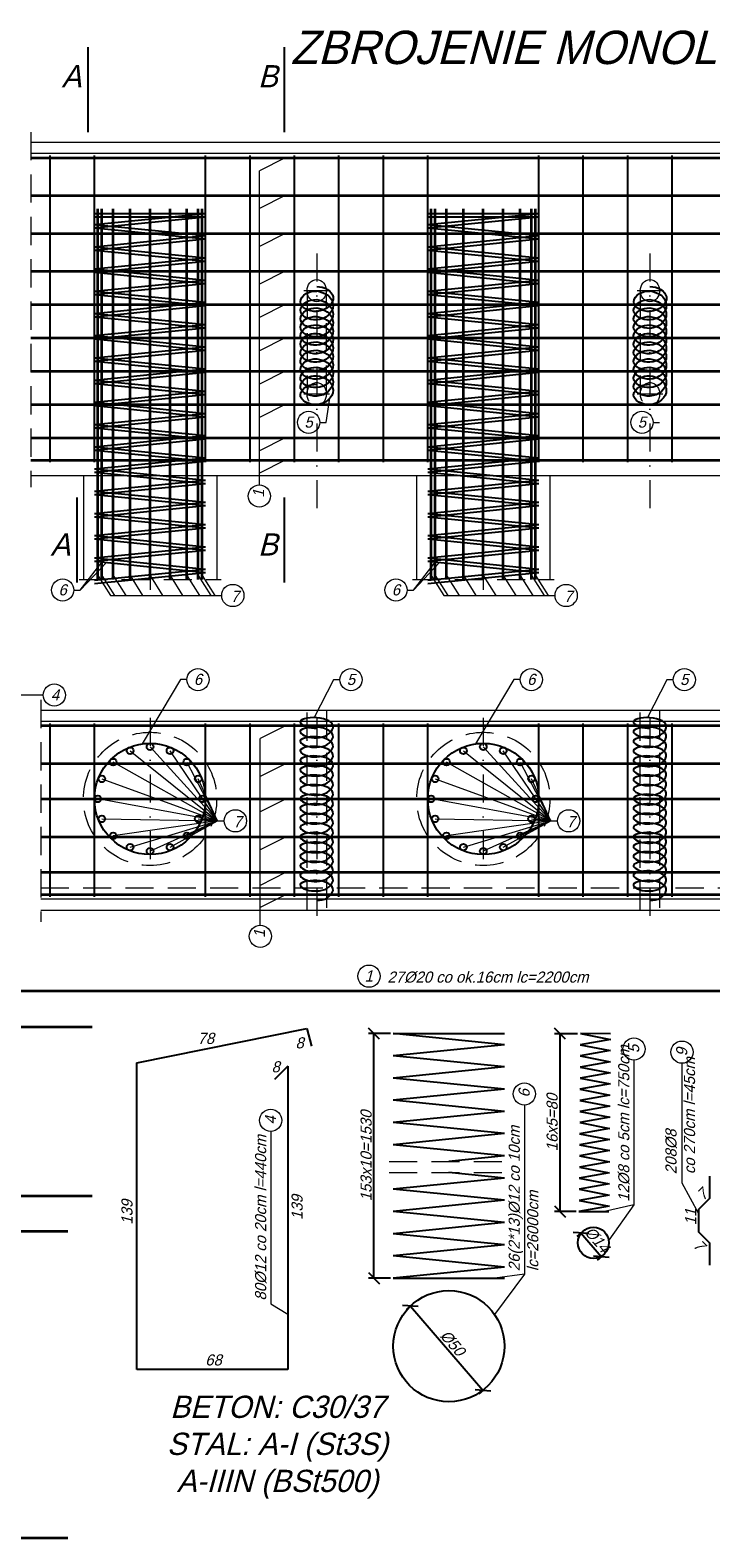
# Model space of a CAD drawing. Header units: millimetres. Extents: x -8866 to 77461, y -114325 to -28406.
# Tile 18 of 37: x 7027 to 7333, y -29175 to -28497. Entities that reach past the tile are written whole.
import ezdxf

# ---------------------------------------------------------------- set-up
doc = ezdxf.new("R2010")
doc.units = ezdxf.units.MM
doc.linetypes.add('DASHDOT', pattern=[25.4, 12.7, -6.35, 0, -6.35])
doc.linetypes.add('DASHED', pattern=[19.05, 12.7, -6.35])
for name, color, linetype, lineweight in [('2', 5, 'Continuous', 35), ('3', 6, 'DASHED', 13), ('5', 3, 'Continuous', 13), ('6', 2, 'Continuous', 25), ('7', 4, 'DASHDOT', 13)]:
    doc.layers.add(name, color=color, linetype=linetype, lineweight=lineweight)
doc.styles.get("Standard").update_dxf_attribs({"font": 'IC-isocp.shx', "oblique": 15})
doc.dimstyles.new('ISO-25', dxfattribs={"dimscale": 2, "dimtxt": 2.5, "dimasz": 2.5, "dimexe": 1.25, "dimexo": 0.625, "dimtad": 1, "dimtxsty": 'Standard', "dimblk": 'OBLIQUE', "dimcen": 2.5, "dimadec": 0, "dimazin": 0, "dimtfac": 1, "dimtmove": 0, "dimatfit": 3, "dimldrblk": 'OBLIQUE', "dimfxl": 1, "dimarcsym": 0})

# ---------------------------------------------------------------- blocks, each defined once
blk = doc.blocks.new('_Oblique')
at = {"color": 0, "linetype": 'ByBlock', "lineweight": -2}
blk.add_line((-0.5, -0.5), (0.5, 0.5), dxfattribs=at)
blk = doc.blocks.new('*D3201')
at = {"layer": '5', "color": 0, "lineweight": -2}
for p, q in [((7189.3, -28948.55), (7179.34, -28948.55)), ((7181.84, -29058.55), (7181.84, -28948.55)), ((7189.3, -29058.55), (7179.34, -29058.55))]:
    blk.add_line(p, q, dxfattribs=at)
at = {"layer": 'Defpoints', "color": 0}
for p in [(7181.84, -28948.55), (7190.55, -28948.55), (7190.55, -29058.55)]:
    blk.add_point(p, dxfattribs=at)
at = {"layer": '5', "color": 0, "lineweight": -2, "xscale": 5, "yscale": 5, "zscale": 5}
for p, rotation in [((7181.84, -28948.55), 90), ((7181.84, -29058.55), 270)]:
    blk.add_blockref('_Oblique', p, dxfattribs=dict(at, rotation=rotation))
at = {"layer": '5', "color": 0, "insert": (7178.34, -29003.55), "char_height": 5, "attachment_point": 5, "rotation": 90}
blk.add_mtext('153x10=1530', dxfattribs=at)
blk = doc.blocks.new('*D3202')
at = {"layer": '5', "color": 0, "lineweight": -2}
for p, q in [((7198.28, -29071.05), (7196.32, -29072.75)), ((7198.21, -29071.11), (7230.86, -29108.98)), ((7230.93, -29108.92), (7228.97, -29110.61))]:
    blk.add_line(p, q, dxfattribs=at)
at = {"layer": 'Defpoints', "color": 0}
for p in [(7199.23, -29070.24), (7230.86, -29108.98), (7231.88, -29108.1)]:
    blk.add_point(p, dxfattribs=at)
at = {"layer": '5', "color": 0, "lineweight": -2, "xscale": 5, "yscale": 5, "zscale": 5}
for p, rotation in [((7198.21, -29071.11), 130.7701220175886), ((7230.86, -29108.98), 310.7701220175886)]:
    blk.add_blockref('_Oblique', p, dxfattribs=dict(at, rotation=rotation))
at = {"layer": '5', "color": 0, "insert": (7217.19, -29087.76), "char_height": 5, "attachment_point": 5, "rotation": 310.77012}
blk.add_mtext('%%C50', dxfattribs=at)
blk = doc.blocks.new('*D3203')
at = {"layer": '5', "color": 0, "lineweight": -2}
for p, q in [((7275.07, -29038.17), (7273.11, -29039.86)), ((7275, -29038.23), (7284.14, -29048.83)), ((7284.21, -29048.77), (7282.25, -29050.46))]:
    blk.add_line(p, q, dxfattribs=at)
at = {"layer": 'Defpoints', "color": 0}
for p in [(7276.02, -29037.35), (7284.14, -29048.83), (7285.16, -29047.95)]:
    blk.add_point(p, dxfattribs=at)
at = {"layer": '5', "color": 0, "lineweight": -2, "xscale": 5, "yscale": 5, "zscale": 5}
for p, rotation in [((7275, -29038.23), 130.7701220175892), ((7284.14, -29048.83), 310.7701220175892)]:
    blk.add_blockref('_Oblique', p, dxfattribs=dict(at, rotation=rotation))
at = {"layer": '5', "color": 0, "insert": (7282.22, -29041.24), "char_height": 5, "attachment_point": 5, "rotation": 310.77012}
blk.add_mtext('%%C14', dxfattribs=at)
blk = doc.blocks.new('*D3204')
at = {"layer": '5', "color": 0, "lineweight": -2}
for p, q in [((7273.5, -28948.58), (7263.05, -28948.58)), ((7265.55, -28948.58), (7265.55, -29028.57)), ((7272.86, -29028.57), (7263.05, -29028.57))]:
    blk.add_line(p, q, dxfattribs=at)
at = {"layer": 'Defpoints', "color": 0}
for p in [(7274.75, -28948.58), (7265.55, -29028.57), (7274.11, -29028.57)]:
    blk.add_point(p, dxfattribs=at)
at = {"layer": '5', "color": 0, "lineweight": -2, "xscale": 5, "yscale": 5, "zscale": 5}
for p, rotation in [((7265.55, -28948.58), 90), ((7265.55, -29028.57), 270)]:
    blk.add_blockref('_Oblique', p, dxfattribs=dict(at, rotation=rotation))
at = {"layer": '5', "color": 0, "insert": (7262.05, -28988.58), "char_height": 5, "attachment_point": 5, "rotation": 90}
blk.add_mtext('16x5=80', dxfattribs=at)

msp = doc.modelspace()

# ---------------------------------------------------------------- linework, layer by layer
for p, q in [((7053.221, -28543.035), (7053.221, -28504.842)), ((7141.642, -28543.035), (7141.642, -28504.842)), ((7048.221, -28745.637), (7048.221, -28707.444)), ((7141.642, -28745.637), (7141.642, -28707.444))]:
    msp.add_line(p, q)
for centre in [(7081.054, -28819.485), (7231.054, -28819.485), (7064.437, -28826.368), (7072.061, -28821.274), (7090.047, -28821.274), (7097.671, -28826.368), (7214.437, -28826.368), (7222.061, -28821.274), (7240.047, -28821.274), (7247.671, -28826.368), (7059.343, -28833.992), (7102.765, -28833.992), (7209.343, -28833.992), (7252.765, -28833.992), (7057.554, -28842.985), (7104.554, -28842.985), (7207.554, -28842.985), (7254.554, -28842.985), (7059.343, -28851.978), (7102.765, -28851.978), (7209.343, -28851.978), (7252.765, -28851.978), (7064.437, -28859.602), (7097.671, -28859.602), (7214.437, -28859.602), (7247.671, -28859.602), (7072.061, -28864.696), (7081.054, -28866.485), (7090.047, -28864.696), (7222.061, -28864.696), (7231.054, -28866.485), (7240.047, -28864.696)]:
    msp.add_circle(centre, 1.5)
at = {"layer": '2'}
for p, q in [((7027.348, -28554.542), (7584.792, -28554.542)), ((7027.348, -28571.542), (7584.792, -28571.542)), ((7057.554, -28744.204), (7057.554, -28577.542)), ((7059.343, -28744.204), (7059.343, -28577.542)), ((7064.437, -28744.204), (7064.437, -28577.542)), ((7072.061, -28744.204), (7072.061, -28577.542)), ((7081.054, -28744.204), (7081.054, -28577.542)), ((7090.047, -28744.204), (7090.047, -28577.542)), ((7097.671, -28744.204), (7097.671, -28577.542)), ((7102.765, -28744.204), (7102.765, -28577.542)), ((7104.554, -28744.204), (7104.554, -28577.542)), ((7207.554, -28744.204), (7207.554, -28577.542)), ((7209.343, -28744.204), (7209.343, -28577.542)), ((7214.437, -28744.204), (7214.437, -28577.542)), ((7222.061, -28744.204), (7222.061, -28577.542)), ((7231.054, -28744.204), (7231.054, -28577.542)), ((7240.047, -28744.204), (7240.047, -28577.542)), ((7247.671, -28744.204), (7247.671, -28577.542)), ((7252.765, -28744.204), (7252.765, -28577.542)), ((7254.554, -28744.204), (7254.554, -28577.542)), ((7027.348, -28588.542), (7584.792, -28588.542)), ((7027.348, -28605.542), (7584.792, -28605.542)), ((7027.348, -28620.542), (7584.792, -28620.542)), ((7027.348, -28635.542), (7584.792, -28635.542)), ((7027.348, -28650.542), (7584.792, -28650.542)), ((7027.348, -28665.542), (7584.792, -28665.542)), ((7027.348, -28680.542), (7584.792, -28680.542)), ((7027.348, -28690.542), (7584.792, -28690.542)), ((7031.848, -28809.985), (7584.792, -28809.985)), ((7031.848, -28826.985), (7584.792, -28826.985)), ((7031.848, -28842.985), (7584.792, -28842.985)), ((7031.848, -28859.985), (7584.792, -28859.985)), ((7031.848, -28875.985), (7584.792, -28875.985)), ((7031.848, -28885.985), (7584.792, -28885.985)), ((6838.054, -28929.303), (7584.792, -28929.303)), ((6838.054, -28945.519), (7055.054, -28945.519)), ((6838.054, -29021.519), (7055.054, -29021.519)), ((6838.054, -29037.393), (7044.054, -29037.393)), ((6838.054, -29175.393), (7044.054, -29175.393))]:
    msp.add_line(p, q, dxfattribs=at)
at = {"layer": '3'}
for p, q in [((7027.348, -28542.986), (7027.348, -28702.784)), ((7151.702, -28614.354), (7151.704, -28660.824)), ((7160.405, -28660.681), (7160.403, -28614.354)), ((7301.702, -28614.354), (7301.704, -28660.824)), ((7049.111, -28744.204), (7112.998, -28744.204)), ((7199.111, -28744.204), (7262.998, -28744.204)), ((7031.848, -28798.429), (7031.848, -28898.226)), ((7151.702, -28892.985), (7151.704, -28802.985)), ((7160.405, -28803.129), (7160.403, -28892.985)), ((7301.702, -28892.985), (7301.704, -28802.985)), ((7310.405, -28803.129), (7310.403, -28892.985)), ((7031.848, -28882.985), (7584.792, -28882.985)), ((7188.609, -29006.054), (7242.496, -29006.054)), ((7188.609, -29011.054), (7242.496, -29011.054))]:
    msp.add_line(p, q, dxfattribs=at)
for centre in [(7081.054, -28842.985), (7231.054, -28842.985)]:
    msp.add_circle(centre, 30, dxfattribs=at)
for centre in [(7156.054, -28660.824), (7306.054, -28660.824)]:
    msp.add_ellipse(centre, major_axis=(0, 5.192), ratio=0.8379648, dxfattribs=at)
at = {"layer": '5'}
for p, q in [((7027.348, -28547.542), (7584.792, -28547.542)), ((7027.348, -28552.542), (7584.792, -28552.542)), ((7141.862, -28554.542), (7130.248, -28560.413)), ((7130.248, -28701.728), (7130.248, -28560.413)), ((7141.862, -28571.542), (7130.248, -28577.413)), ((7141.862, -28588.542), (7130.248, -28594.413)), ((7141.862, -28605.542), (7130.248, -28611.413)), ((7141.862, -28620.542), (7130.248, -28626.413)), ((7141.862, -28635.542), (7130.248, -28641.413)), ((7141.862, -28650.542), (7130.248, -28656.413)), ((7160.331, -28673.569), (7162.008, -28662.7)), ((7141.862, -28665.542), (7130.248, -28671.413)), ((7157.425, -28673.569), (7160.331, -28673.569)), ((7307.425, -28673.569), (7310.331, -28673.569)), ((7141.862, -28680.542), (7130.248, -28686.413)), ((7141.862, -28690.542), (7130.248, -28696.413)), ((7027.348, -28697.542), (7584.792, -28697.542)), ((7051.054, -28697.542), (7051.054, -28744.204)), ((7111.054, -28697.542), (7111.054, -28744.204)), ((7201.054, -28697.542), (7201.054, -28744.204)), ((7261.054, -28697.542), (7261.054, -28744.204)), ((7049.634, -28749.021), (7060.508, -28734.988)), ((7049.634, -28749.021), (7061.389, -28736.576)), ((7199.634, -28749.021), (7210.508, -28734.988)), ((7199.634, -28749.021), (7211.389, -28736.576)), ((7057.554, -28742.403), (7063.227, -28751.444)), ((7059.343, -28742.403), (7065.015, -28751.444)), ((7064.437, -28742.403), (7070.11, -28751.444)), ((7072.061, -28742.403), (7077.734, -28751.444)), ((7081.054, -28742.403), (7086.727, -28751.444)), ((7090.047, -28742.403), (7095.72, -28751.444)), ((7097.671, -28742.403), (7103.344, -28751.444)), ((7102.765, -28742.403), (7108.438, -28751.444)), ((7104.554, -28742.403), (7110.227, -28751.444)), ((7207.554, -28742.403), (7213.227, -28751.444)), ((7209.343, -28742.403), (7215.015, -28751.444)), ((7214.437, -28742.403), (7220.11, -28751.444)), ((7222.061, -28742.403), (7227.734, -28751.444)), ((7231.054, -28742.403), (7236.727, -28751.444)), ((7240.047, -28742.403), (7245.72, -28751.444)), ((7247.671, -28742.403), (7253.344, -28751.444)), ((7252.765, -28742.403), (7258.438, -28751.444)), ((7254.554, -28742.403), (7260.227, -28751.444)), ((7046.728, -28749.021), (7049.634, -28749.021)), ((7063.227, -28751.444), (7113.318, -28751.444)), ((7196.728, -28749.021), (7199.634, -28749.021)), ((7213.227, -28751.444), (7263.318, -28751.444)), ((7094.738, -28789.299), (7077.54, -28818.233)), ((7097.643, -28789.299), (7094.738, -28789.299)), ((7163.595, -28789.341), (7154.964, -28806.404)), ((7166.501, -28789.341), (7163.595, -28789.341)), ((7244.738, -28789.299), (7227.54, -28818.233)), ((7247.643, -28789.299), (7244.738, -28789.299)), ((7313.595, -28789.341), (7304.964, -28806.404)), ((7316.501, -28789.341), (7313.595, -28789.341)), ((7032.965, -28796.242), (6854.093, -28796.242)), ((7031.848, -28802.985), (7584.792, -28802.985)), ((7031.848, -28807.985), (7584.792, -28807.985)), ((7142.296, -28809.985), (7130.683, -28815.856)), ((7130.683, -28899.769), (7130.683, -28815.856)), ((7072.061, -28821.274), (7111.4, -28852.828)), ((7081.054, -28819.485), (7111.4, -28852.828)), ((7111.4, -28852.828), (7090.047, -28821.274)), ((7222.061, -28821.274), (7261.4, -28852.828)), ((7231.054, -28819.485), (7261.4, -28852.828)), ((7261.4, -28852.828), (7240.047, -28821.274)), ((7111.4, -28852.828), (7064.437, -28826.368)), ((7097.671, -28826.368), (7111.4, -28852.828)), ((7142.296, -28826.985), (7130.683, -28832.856)), ((7261.4, -28852.828), (7214.437, -28826.368)), ((7247.671, -28826.368), (7261.4, -28852.828)), ((7059.343, -28833.992), (7111.4, -28852.828)), ((7111.4, -28852.828), (7102.765, -28833.992)), ((7209.343, -28833.992), (7261.4, -28852.828)), ((7261.4, -28852.828), (7252.765, -28833.992)), ((7111.4, -28852.828), (7057.554, -28842.985)), ((7104.554, -28842.985), (7111.4, -28852.828)), ((7142.296, -28842.985), (7130.683, -28848.856)), ((7261.4, -28852.828), (7207.554, -28842.985)), ((7254.554, -28842.985), (7261.4, -28852.828)), ((7059.343, -28851.978), (7111.4, -28852.828)), ((7111.4, -28852.828), (7064.437, -28859.602)), ((7072.061, -28864.696), (7111.4, -28852.828)), ((7111.4, -28852.828), (7081.054, -28866.485)), ((7090.047, -28864.696), (7111.4, -28852.828)), ((7111.4, -28852.828), (7097.671, -28859.601)), ((7102.765, -28851.978), (7111.4, -28852.828)), ((7111.4, -28852.828), (7114.491, -28852.828)), ((7209.343, -28851.978), (7261.4, -28852.828)), ((7261.4, -28852.828), (7214.437, -28859.602)), ((7222.061, -28864.696), (7261.4, -28852.828)), ((7261.4, -28852.828), (7231.054, -28866.485)), ((7240.047, -28864.696), (7261.4, -28852.828)), ((7261.4, -28852.828), (7247.671, -28859.601)), ((7252.765, -28851.978), (7261.4, -28852.828)), ((7261.4, -28852.828), (7264.491, -28852.828)), ((7142.296, -28859.985), (7130.683, -28865.856)), ((7142.296, -28875.985), (7130.683, -28881.856)), ((7142.296, -28885.985), (7130.683, -28891.856)), ((7031.848, -28887.985), (7584.792, -28887.985)), ((7031.848, -28892.985), (7584.792, -28892.985)), ((7298.829, -28960.51), (7298.829, -29025.603)), ((7320.449, -28961.879), (7320.449, -29015.652)), ((7249.52, -28980.687), (7249.52, -29056.815)), ((7135.38, -28992.598), (7135.38, -29070.051)), ((7320.449, -29015.652), (7327.916, -29029.433)), ((7298.829, -29025.603), (7285.572, -29028.574)), ((7298.829, -29025.603), (7287.484, -29041.453)), ((7249.52, -29056.815), (7236.135, -29074.978)), ((7249.52, -29056.815), (7236.264, -29058.554)), ((7135.38, -29070.051), (7143.121, -29074.763))]:
    msp.add_line(p, q, dxfattribs=at)
for centre in [(7152.425, -28673.569), (7302.425, -28673.569), (7130.248, -28706.728), (7041.728, -28749.021), (7191.728, -28749.021), (7118.318, -28751.444), (7268.318, -28751.444), (7102.643, -28789.299), (7171.501, -28789.341), (7252.643, -28789.299), (7321.501, -28789.341), (7037.965, -28796.242), (7119.491, -28852.828), (7269.491, -28852.828), (7130.683, -28904.769), (7179.577, -28922.722), (7298.829, -28955.51), (7320.449, -28956.879), (7249.52, -28975.687), (7135.38, -28987.598)]:
    msp.add_circle(centre, 5, dxfattribs=at)
for centre in [(7156.054, -28614.354), (7306.054, -28614.354)]:
    msp.add_ellipse(centre, major_axis=(0, 5), ratio=0.8700974, dxfattribs=at)
at = {"layer": '6'}
for p, q in [((7036.056, -28691.542), (7036.056, -28553.542)), ((7056.056, -28691.542), (7056.056, -28553.542)), ((7106.054, -28691.542), (7106.054, -28553.542)), ((7126.054, -28691.542), (7126.054, -28553.542)), ((7146.056, -28691.542), (7146.056, -28553.542)), ((7166.056, -28691.542), (7166.056, -28553.542)), ((7186.056, -28691.542), (7186.056, -28553.542)), ((7206.056, -28691.542), (7206.056, -28553.542)), ((7256.054, -28691.542), (7256.054, -28553.542)), ((7276.054, -28691.542), (7276.054, -28553.542)), ((7296.056, -28691.542), (7296.056, -28553.542)), ((7316.056, -28691.542), (7316.056, -28553.542)), ((7056.054, -28579.542), (7106.054, -28579.542)), ((7056.054, -28584.542), (7106.054, -28579.542)), ((7056.054, -28581.042), (7106.054, -28581.042)), ((7056.054, -28586.042), (7106.054, -28581.042)), ((7206.054, -28579.542), (7256.054, -28579.542)), ((7206.054, -28584.542), (7256.054, -28579.542)), ((7206.054, -28581.042), (7256.054, -28581.042)), ((7206.054, -28586.042), (7256.054, -28581.042)), ((7056.054, -28584.542), (7106.054, -28589.542)), ((7056.054, -28586.042), (7106.054, -28591.042)), ((7206.054, -28584.542), (7256.054, -28589.542)), ((7206.054, -28586.042), (7256.054, -28591.042)), ((7056.054, -28594.542), (7106.054, -28589.542)), ((7056.054, -28596.042), (7106.054, -28591.042)), ((7056.054, -28594.542), (7106.054, -28599.542)), ((7206.054, -28594.542), (7256.054, -28589.542)), ((7206.054, -28596.042), (7256.054, -28591.042)), ((7206.054, -28594.542), (7256.054, -28599.542)), ((7056.054, -28596.042), (7106.054, -28601.042)), ((7056.054, -28604.542), (7106.054, -28599.542)), ((7056.054, -28606.042), (7106.054, -28601.042)), ((7206.054, -28596.042), (7256.054, -28601.042)), ((7206.054, -28604.542), (7256.054, -28599.542)), ((7206.054, -28606.042), (7256.054, -28601.042)), ((7056.054, -28604.542), (7106.054, -28609.542)), ((7056.054, -28606.042), (7106.054, -28611.042)), ((7206.054, -28604.542), (7256.054, -28609.542)), ((7206.054, -28606.042), (7256.054, -28611.042)), ((7056.054, -28614.542), (7106.054, -28609.542)), ((7056.054, -28616.042), (7106.054, -28611.042)), ((7056.054, -28614.542), (7106.054, -28619.542)), ((7206.054, -28614.542), (7256.054, -28609.542)), ((7206.054, -28616.042), (7256.054, -28611.042)), ((7206.054, -28614.542), (7256.054, -28619.542)), ((7056.054, -28616.042), (7106.054, -28621.042)), ((7056.054, -28624.542), (7106.054, -28619.542)), ((7056.054, -28626.042), (7106.054, -28621.042)), ((7206.054, -28616.042), (7256.054, -28621.042)), ((7206.054, -28624.542), (7256.054, -28619.542)), ((7206.054, -28626.042), (7256.054, -28621.042)), ((7056.054, -28624.542), (7106.054, -28629.542)), ((7056.054, -28626.042), (7106.054, -28631.042)), ((7206.054, -28624.542), (7256.054, -28629.542)), ((7206.054, -28626.042), (7256.054, -28631.042)), ((7056.054, -28634.542), (7106.054, -28629.542)), ((7056.054, -28636.042), (7106.054, -28631.042)), ((7056.054, -28634.542), (7106.054, -28639.542)), ((7056.054, -28636.042), (7106.054, -28641.042)), ((7206.054, -28634.542), (7256.054, -28629.542)), ((7206.054, -28636.042), (7256.054, -28631.042)), ((7206.054, -28634.542), (7256.054, -28639.542)), ((7206.054, -28636.042), (7256.054, -28641.042)), ((7056.054, -28644.542), (7106.054, -28639.542)), ((7056.054, -28646.042), (7106.054, -28641.042)), ((7206.054, -28644.542), (7256.054, -28639.542)), ((7206.054, -28646.042), (7256.054, -28641.042)), ((7056.054, -28644.542), (7106.054, -28649.542)), ((7056.054, -28646.042), (7106.054, -28651.042)), ((7056.054, -28654.542), (7106.054, -28649.542)), ((7206.054, -28644.542), (7256.054, -28649.542)), ((7206.054, -28646.042), (7256.054, -28651.042)), ((7206.054, -28654.542), (7256.054, -28649.542)), ((7056.054, -28656.042), (7106.054, -28651.042)), ((7056.054, -28654.542), (7106.054, -28659.542)), ((7056.054, -28656.042), (7106.054, -28661.042)), ((7206.054, -28656.042), (7256.054, -28651.042)), ((7206.054, -28654.542), (7256.054, -28659.542)), ((7206.054, -28656.042), (7256.054, -28661.042)), ((7056.054, -28664.542), (7106.054, -28659.542)), ((7056.054, -28666.042), (7106.054, -28661.042)), ((7206.054, -28664.542), (7256.054, -28659.542)), ((7206.054, -28666.042), (7256.054, -28661.042)), ((7056.054, -28664.542), (7106.054, -28669.542)), ((7056.054, -28666.042), (7106.054, -28671.042)), ((7056.054, -28674.542), (7106.054, -28669.542)), ((7206.054, -28664.542), (7256.054, -28669.542)), ((7206.054, -28666.042), (7256.054, -28671.042)), ((7206.054, -28674.542), (7256.054, -28669.542)), ((7056.054, -28676.042), (7106.054, -28671.042)), ((7056.054, -28674.542), (7106.054, -28679.542)), ((7056.054, -28676.042), (7106.054, -28681.042)), ((7206.054, -28676.042), (7256.054, -28671.042)), ((7206.054, -28674.542), (7256.054, -28679.542)), ((7206.054, -28676.042), (7256.054, -28681.042)), ((7056.054, -28684.542), (7106.054, -28679.542)), ((7056.054, -28686.042), (7106.054, -28681.042)), ((7206.054, -28684.542), (7256.054, -28679.542)), ((7206.054, -28686.042), (7256.054, -28681.042)), ((7056.054, -28684.542), (7106.054, -28689.542)), ((7056.054, -28684.542), (7106.054, -28689.542)), ((7056.054, -28686.042), (7106.054, -28691.042)), ((7056.054, -28686.042), (7106.054, -28691.042)), ((7056.054, -28694.542), (7106.054, -28689.542)), ((7206.054, -28684.542), (7256.054, -28689.542)), ((7206.054, -28684.542), (7256.054, -28689.542)), ((7206.054, -28686.042), (7256.054, -28691.042)), ((7206.054, -28686.042), (7256.054, -28691.042)), ((7206.054, -28694.542), (7256.054, -28689.542)), ((7056.054, -28696.042), (7106.054, -28691.042)), ((7056.054, -28694.542), (7106.054, -28699.542)), ((7056.054, -28696.042), (7106.054, -28701.042)), ((7206.054, -28696.042), (7256.054, -28691.042)), ((7206.054, -28694.542), (7256.054, -28699.542)), ((7206.054, -28696.042), (7256.054, -28701.042)), ((7056.054, -28704.542), (7106.054, -28699.542)), ((7056.054, -28706.042), (7106.054, -28701.042)), ((7206.054, -28704.542), (7256.054, -28699.542)), ((7206.054, -28706.042), (7256.054, -28701.042)), ((7056.054, -28704.542), (7106.054, -28709.542)), ((7056.054, -28706.042), (7106.054, -28711.042)), ((7056.054, -28714.542), (7106.054, -28709.542)), ((7206.054, -28704.542), (7256.054, -28709.542)), ((7206.054, -28706.042), (7256.054, -28711.042)), ((7206.054, -28714.542), (7256.054, -28709.542)), ((7056.054, -28716.042), (7106.054, -28711.042)), ((7056.054, -28714.542), (7106.054, -28719.542)), ((7056.054, -28716.042), (7106.054, -28721.042)), ((7206.054, -28716.042), (7256.054, -28711.042)), ((7206.054, -28714.542), (7256.054, -28719.542)), ((7206.054, -28716.042), (7256.054, -28721.042)), ((7056.054, -28724.542), (7106.054, -28719.542)), ((7056.054, -28726.042), (7106.054, -28721.042)), ((7206.054, -28724.542), (7256.054, -28719.542)), ((7206.054, -28726.042), (7256.054, -28721.042)), ((7056.054, -28724.542), (7106.054, -28729.542)), ((7056.054, -28726.042), (7106.054, -28731.042)), ((7056.054, -28734.542), (7106.054, -28729.542)), ((7056.054, -28736.042), (7106.054, -28731.042)), ((7206.054, -28724.542), (7256.054, -28729.542)), ((7206.054, -28726.042), (7256.054, -28731.042)), ((7206.054, -28734.542), (7256.054, -28729.542)), ((7206.054, -28736.042), (7256.054, -28731.042)), ((7056.054, -28734.542), (7106.054, -28739.542)), ((7056.054, -28736.042), (7106.054, -28741.042)), ((7206.054, -28734.542), (7256.054, -28739.542)), ((7206.054, -28736.042), (7256.054, -28741.042)), ((7056.054, -28744.542), (7106.054, -28739.542)), ((7056.054, -28746.042), (7106.054, -28741.042)), ((7206.054, -28744.542), (7256.054, -28739.542)), ((7206.054, -28746.042), (7256.054, -28741.042)), ((7036.056, -28886.985), (7036.056, -28808.985)), ((7056.056, -28886.985), (7056.056, -28808.985)), ((7106.056, -28886.985), (7106.056, -28808.985)), ((7126.056, -28886.985), (7126.056, -28808.985)), ((7146.056, -28886.985), (7146.056, -28808.985)), ((7166.056, -28886.985), (7166.056, -28808.985)), ((7186.056, -28886.985), (7186.056, -28808.985)), ((7206.056, -28886.985), (7206.056, -28808.985)), ((7256.056, -28886.985), (7256.056, -28808.985)), ((7276.056, -28886.985), (7276.056, -28808.985)), ((7296.056, -28886.985), (7296.056, -28808.985)), ((7316.056, -28886.985), (7316.056, -28808.985)), ((7075.121, -28961.649), (7151.602, -28946.249)), ((7151.602, -28946.249), (7153.689, -28954.129)), ((7190.553, -28948.554), (7240.553, -28948.554)), ((7240.553, -28953.554), (7190.553, -28948.554)), ((7240.553, -28953.554), (7190.553, -28958.554)), ((7288.232, -28951.185), (7274.712, -28953.577)), ((7274.712, -28953.577), (7288.192, -28956.185)), ((7288.252, -28948.685), (7274.752, -28948.577)), ((7274.752, -28948.577), (7288.232, -28951.185)), ((7075.121, -29099.649), (7075.121, -28961.649)), ((7240.553, -28963.554), (7190.553, -28958.554)), ((7288.151, -28961.185), (7274.632, -28963.576)), ((7288.192, -28956.185), (7274.672, -28958.576)), ((7274.672, -28958.576), (7288.151, -28961.185)), ((7143.121, -28963.249), (7137.121, -28969.249)), ((7143.121, -28963.249), (7143.121, -29099.649)), ((7240.553, -28963.554), (7190.553, -28968.554)), ((7240.553, -28973.554), (7190.553, -28968.554)), ((7288.111, -28966.185), (7274.591, -28968.576)), ((7274.632, -28963.576), (7288.111, -28966.185)), ((7240.553, -28973.554), (7190.553, -28978.554)), ((7288.071, -28971.185), (7274.551, -28973.576)), ((7274.551, -28973.576), (7288.031, -28976.185)), ((7274.591, -28968.576), (7288.071, -28971.185)), ((7240.553, -28983.554), (7190.553, -28978.554)), ((7287.99, -28981.184), (7274.471, -28983.576)), ((7288.031, -28976.185), (7274.511, -28978.576)), ((7274.511, -28978.576), (7287.99, -28981.184)), ((7240.553, -28983.554), (7190.553, -28988.554)), ((7240.553, -28993.554), (7190.553, -28988.554)), ((7287.95, -28986.184), (7274.43, -28988.576)), ((7274.43, -28988.576), (7287.91, -28991.184)), ((7274.471, -28983.576), (7287.95, -28986.184)), ((7240.553, -28993.554), (7190.553, -28998.554)), ((7287.91, -28991.184), (7274.39, -28993.575)), ((7274.39, -28993.575), (7287.87, -28996.184)), ((7240.553, -29003.554), (7190.553, -28998.554)), ((7287.829, -29001.184), (7274.31, -29003.575)), ((7287.87, -28996.184), (7274.35, -28998.575)), ((7274.35, -28998.575), (7287.829, -29001.184)), ((7240.553, -29003.554), (7215.553, -29006.054)), ((7287.789, -29006.184), (7274.269, -29008.575)), ((7274.269, -29008.575), (7287.749, -29011.183)), ((7274.31, -29003.575), (7287.789, -29006.184)), ((7240.553, -29013.554), (7190.553, -29018.554)), ((7240.553, -29013.554), (7215.553, -29011.054)), ((7287.749, -29011.183), (7274.229, -29013.575)), ((7274.229, -29013.575), (7287.709, -29016.183)), ((7240.553, -29023.554), (7190.553, -29018.554)), ((7287.668, -29021.183), (7274.149, -29023.574)), ((7287.709, -29016.183), (7274.189, -29018.575)), ((7274.189, -29018.575), (7287.668, -29021.183)), ((7240.553, -29023.554), (7190.553, -29028.554)), ((7240.553, -29033.554), (7190.553, -29028.554)), ((7287.628, -29026.183), (7274.108, -29028.574)), ((7274.108, -29028.574), (7287.588, -29028.574)), ((7274.149, -29023.574), (7287.628, -29026.183)), ((7240.553, -29033.554), (7190.553, -29038.554)), ((7240.553, -29043.554), (7190.553, -29038.554)), ((7240.553, -29043.554), (7190.553, -29048.554)), ((7240.553, -29053.554), (7190.553, -29048.554)), ((7240.553, -29053.554), (7190.553, -29058.554)), ((7190.553, -29058.554), (7240.553, -29058.554)), ((7143.121, -29099.649), (7075.121, -29099.649))]:
    msp.add_line(p, q, dxfattribs=at)
msp.add_lwpolyline([(7332.916, -29012.738), (7332.916, -29022.738), (7327.916, -29027.738), (7327.916, -29037.738), (7332.916, -29042.738), (7332.916, -29052.738)], dxfattribs=at)
for centre, radius in [((7081.054, -28842.985), 25), ((7231.054, -28842.985), 25), ((7280.588, -29042.652), 7), ((7215.553, -29089.169), 25)]:
    msp.add_circle(centre, radius, dxfattribs=at)
for points in [[(7156.056, -28614.477), (7160.839, -28616.218), (7163.406, -28620.976), (7156.057, -28627.476), (7148.705, -28623.131), (7151.273, -28619.439), (7156.056, -28618.287)], [(7156.054, -28612.38), (7160.947, -28613.756), (7163.435, -28617.173), (7156.086, -28623.672), (7148.734, -28619.328), (7151.302, -28615.636), (7156.085, -28614.483)], [(7306.056, -28614.477), (7310.839, -28616.218), (7313.406, -28620.976), (7306.057, -28627.476), (7298.705, -28623.131), (7301.273, -28619.439), (7306.056, -28618.287)], [(7306.054, -28612.38), (7310.947, -28613.756), (7313.435, -28617.173), (7306.086, -28623.672), (7298.734, -28619.328), (7301.302, -28615.636), (7306.085, -28614.483)], [(7156.056, -28618.287), (7160.839, -28620.028), (7163.406, -28624.786), (7156.057, -28631.286), (7148.705, -28626.941), (7151.273, -28623.249), (7156.056, -28622.097)], [(7156.056, -28622.097), (7160.839, -28623.838), (7163.406, -28628.596), (7156.057, -28635.095), (7148.705, -28630.751), (7151.273, -28627.059), (7156.056, -28625.906)], [(7306.056, -28618.287), (7310.839, -28620.028), (7313.406, -28624.786), (7306.057, -28631.286), (7298.705, -28626.941), (7301.273, -28623.249), (7306.056, -28622.097)], [(7306.056, -28622.097), (7310.839, -28623.838), (7313.406, -28628.596), (7306.057, -28635.095), (7298.705, -28630.751), (7301.273, -28627.059), (7306.056, -28625.906)], [(7156.056, -28625.906), (7160.839, -28627.648), (7163.406, -28632.406), (7156.057, -28638.905), (7148.705, -28634.561), (7151.273, -28630.869), (7156.056, -28629.716)], [(7306.056, -28625.906), (7310.839, -28627.648), (7313.406, -28632.406), (7306.057, -28638.905), (7298.705, -28634.561), (7301.273, -28630.869), (7306.056, -28629.716)], [(7156.054, -28633.526), (7160.837, -28635.267), (7163.405, -28640.025), (7156.056, -28646.525), (7148.704, -28642.18), (7151.272, -28638.488), (7156.054, -28637.336)], [(7156.056, -28629.716), (7160.839, -28631.458), (7163.406, -28636.216), (7156.057, -28642.715), (7148.705, -28638.371), (7151.273, -28634.679), (7156.056, -28633.526)], [(7306.054, -28633.526), (7310.837, -28635.267), (7313.405, -28640.025), (7306.056, -28646.525), (7298.704, -28642.18), (7301.272, -28638.488), (7306.054, -28637.336)], [(7306.056, -28629.716), (7310.839, -28631.458), (7313.406, -28636.216), (7306.057, -28642.715), (7298.705, -28638.371), (7301.273, -28634.679), (7306.056, -28633.526)], [(7156.054, -28637.336), (7160.837, -28639.077), (7163.405, -28643.835), (7156.056, -28650.334), (7148.704, -28645.99), (7151.272, -28642.298), (7156.054, -28641.146)], [(7156.054, -28641.146), (7160.837, -28642.887), (7163.405, -28647.645), (7156.056, -28654.144), (7148.704, -28649.8), (7151.272, -28646.108), (7156.054, -28644.955)], [(7306.054, -28637.336), (7310.837, -28639.077), (7313.405, -28643.835), (7306.056, -28650.334), (7298.704, -28645.99), (7301.272, -28642.298), (7306.054, -28641.146)], [(7306.054, -28641.146), (7310.837, -28642.887), (7313.405, -28647.645), (7306.056, -28654.144), (7298.704, -28649.8), (7301.272, -28646.108), (7306.054, -28644.955)], [(7156.054, -28644.955), (7160.837, -28646.697), (7163.405, -28651.455), (7156.056, -28657.954), (7148.704, -28653.61), (7151.272, -28649.918), (7156.054, -28648.765)], [(7156.054, -28648.765), (7160.837, -28650.507), (7163.405, -28655.265), (7156.056, -28661.764), (7148.704, -28657.42), (7151.272, -28653.727), (7156.054, -28652.575)], [(7306.054, -28644.955), (7310.837, -28646.697), (7313.405, -28651.455), (7306.056, -28657.954), (7298.704, -28653.61), (7301.272, -28649.918), (7306.054, -28648.765)], [(7306.054, -28648.765), (7310.837, -28650.507), (7313.405, -28655.265), (7306.056, -28661.764), (7298.704, -28657.42), (7301.272, -28653.727), (7306.054, -28652.575)], [(7156.054, -28652.575), (7160.837, -28654.317), (7163.405, -28659.075), (7156.056, -28665.574), (7148.704, -28661.229), (7151.272, -28657.537), (7156.054, -28656.385)], [(7306.054, -28652.575), (7310.837, -28654.317), (7313.405, -28659.075), (7306.056, -28665.574), (7298.704, -28661.229), (7301.272, -28657.537), (7306.054, -28656.385)], [(7156.053, -28815.431), (7160.835, -28814.19), (7163.403, -28810.932), (7156.054, -28806.432), (7148.702, -28808.777), (7151.27, -28810.469), (7156.053, -28811.121)], [(7156.053, -28819.741), (7160.835, -28818.499), (7163.403, -28815.241), (7156.054, -28810.742), (7148.702, -28813.087), (7151.27, -28814.779), (7156.053, -28815.431)], [(7306.053, -28815.431), (7310.835, -28814.19), (7313.403, -28810.932), (7306.054, -28806.432), (7298.702, -28808.777), (7301.27, -28810.469), (7306.053, -28811.121)], [(7306.053, -28819.741), (7310.835, -28818.499), (7313.403, -28815.241), (7306.054, -28810.742), (7298.702, -28813.087), (7301.27, -28814.779), (7306.053, -28815.431)], [(7156.053, -28824.051), (7160.835, -28822.809), (7163.403, -28819.551), (7156.054, -28815.052), (7148.702, -28817.396), (7151.27, -28819.089), (7156.053, -28819.741)], [(7156.053, -28828.361), (7160.835, -28827.119), (7163.403, -28823.861), (7156.054, -28819.362), (7148.702, -28821.706), (7151.27, -28823.398), (7156.053, -28824.051)], [(7306.053, -28824.051), (7310.835, -28822.809), (7313.403, -28819.551), (7306.054, -28815.052), (7298.702, -28817.396), (7301.27, -28819.089), (7306.053, -28819.741)], [(7306.053, -28828.361), (7310.835, -28827.119), (7313.403, -28823.861), (7306.054, -28819.362), (7298.702, -28821.706), (7301.27, -28823.398), (7306.053, -28824.051)], [(7156.053, -28832.67), (7160.835, -28831.429), (7163.403, -28828.171), (7156.054, -28823.672), (7148.702, -28826.016), (7151.27, -28827.708), (7156.053, -28828.361)], [(7306.053, -28832.67), (7310.835, -28831.429), (7313.403, -28828.171), (7306.054, -28823.672), (7298.702, -28826.016), (7301.27, -28827.708), (7306.053, -28828.361)], [(7156.053, -28836.98), (7160.835, -28835.739), (7163.403, -28832.481), (7156.054, -28827.982), (7148.702, -28830.326), (7151.27, -28832.018), (7156.053, -28832.67)], [(7156.053, -28841.29), (7160.835, -28840.049), (7163.403, -28836.791), (7156.054, -28832.291), (7148.702, -28834.636), (7151.27, -28836.328), (7156.053, -28836.98)], [(7306.053, -28836.98), (7310.835, -28835.739), (7313.403, -28832.481), (7306.054, -28827.982), (7298.702, -28830.326), (7301.27, -28832.018), (7306.053, -28832.67)], [(7306.053, -28841.29), (7310.835, -28840.049), (7313.403, -28836.791), (7306.054, -28832.291), (7298.702, -28834.636), (7301.27, -28836.328), (7306.053, -28836.98)], [(7156.053, -28845.6), (7160.835, -28844.359), (7163.403, -28841.101), (7156.054, -28836.601), (7148.702, -28838.946), (7151.27, -28840.638), (7156.053, -28841.29)], [(7306.053, -28845.6), (7310.835, -28844.359), (7313.403, -28841.101), (7306.054, -28836.601), (7298.702, -28838.946), (7301.27, -28840.638), (7306.053, -28841.29)], [(7156.053, -28849.91), (7160.835, -28848.669), (7163.403, -28845.411), (7156.054, -28840.911), (7148.702, -28843.256), (7151.27, -28844.948), (7156.053, -28845.6)], [(7156.053, -28854.22), (7160.835, -28852.978), (7163.403, -28849.72), (7156.054, -28845.221), (7148.702, -28847.565), (7151.27, -28849.258), (7156.053, -28849.91)], [(7306.053, -28849.91), (7310.835, -28848.669), (7313.403, -28845.411), (7306.054, -28840.911), (7298.702, -28843.256), (7301.27, -28844.948), (7306.053, -28845.6)], [(7306.053, -28854.22), (7310.835, -28852.978), (7313.403, -28849.72), (7306.054, -28845.221), (7298.702, -28847.565), (7301.27, -28849.258), (7306.053, -28849.91)], [(7156.053, -28858.53), (7160.835, -28857.288), (7163.403, -28854.03), (7156.054, -28849.531), (7148.702, -28851.875), (7151.27, -28853.567), (7156.053, -28854.22)], [(7306.053, -28858.53), (7310.835, -28857.288), (7313.403, -28854.03), (7306.054, -28849.531), (7298.702, -28851.875), (7301.27, -28853.567), (7306.053, -28854.22)], [(7156.053, -28862.84), (7160.835, -28861.598), (7163.403, -28858.34), (7156.054, -28853.841), (7148.702, -28856.185), (7151.27, -28857.877), (7156.053, -28858.53)], [(7156.053, -28867.149), (7160.835, -28865.908), (7163.403, -28862.65), (7156.054, -28858.151), (7148.702, -28860.495), (7151.27, -28862.187), (7156.053, -28862.84)], [(7306.053, -28862.84), (7310.835, -28861.598), (7313.403, -28858.34), (7306.054, -28853.841), (7298.702, -28856.185), (7301.27, -28857.877), (7306.053, -28858.53)], [(7306.053, -28867.149), (7310.835, -28865.908), (7313.403, -28862.65), (7306.054, -28858.151), (7298.702, -28860.495), (7301.27, -28862.187), (7306.053, -28862.84)], [(7156.053, -28871.459), (7160.835, -28870.218), (7163.403, -28866.96), (7156.054, -28862.46), (7148.702, -28864.805), (7151.27, -28866.497), (7156.053, -28867.149)], [(7156.053, -28875.769), (7160.835, -28874.528), (7163.403, -28871.27), (7156.054, -28866.77), (7148.702, -28869.115), (7151.27, -28870.807), (7156.053, -28871.459)], [(7306.053, -28871.459), (7310.835, -28870.218), (7313.403, -28866.96), (7306.054, -28862.46), (7298.702, -28864.805), (7301.27, -28866.497), (7306.053, -28867.149)], [(7306.053, -28875.769), (7310.835, -28874.528), (7313.403, -28871.27), (7306.054, -28866.77), (7298.702, -28869.115), (7301.27, -28870.807), (7306.053, -28871.459)], [(7156.053, -28880.079), (7160.835, -28878.838), (7163.403, -28875.58), (7156.054, -28871.08), (7148.702, -28873.425), (7151.27, -28875.117), (7156.053, -28875.769)], [(7306.053, -28880.079), (7310.835, -28878.838), (7313.403, -28875.58), (7306.054, -28871.08), (7298.702, -28873.425), (7301.27, -28875.117), (7306.053, -28875.769)], [(7156.053, -28884.389), (7160.835, -28883.147), (7163.403, -28879.889), (7156.054, -28875.39), (7148.702, -28877.735), (7151.27, -28879.427), (7156.053, -28880.079)], [(7156.053, -28888.699), (7160.835, -28887.457), (7163.403, -28884.199), (7156.054, -28879.7), (7148.702, -28882.044), (7151.27, -28883.736), (7156.053, -28884.389)], [(7306.053, -28884.389), (7310.835, -28883.147), (7313.403, -28879.889), (7306.054, -28875.39), (7298.702, -28877.735), (7301.27, -28879.427), (7306.053, -28880.079)], [(7306.053, -28888.699), (7310.835, -28887.457), (7313.403, -28884.199), (7306.054, -28879.7), (7298.702, -28882.044), (7301.27, -28883.736), (7306.053, -28884.389)]]:
    msp.add_spline(points, degree=3, dxfattribs=at)
at = {"layer": '7'}
for p, q in [((7081.054, -28587.542), (7081.054, -28748.961)), ((7231.054, -28587.542), (7231.054, -28748.961)), ((7156.054, -28597.542), (7156.054, -28712.7)), ((7306.054, -28597.542), (7306.054, -28712.7)), ((7161.878, -28614.354), (7150.23, -28614.354)), ((7311.878, -28614.354), (7300.23, -28614.354)), ((7161.878, -28660.824), (7150.23, -28660.824)), ((7311.878, -28660.824), (7300.23, -28660.824)), ((7081.054, -28806.425), (7081.054, -28879.546)), ((7156.054, -28806.425), (7156.054, -28896.031)), ((7231.054, -28806.425), (7231.054, -28879.546)), ((7306.054, -28806.425), (7306.054, -28896.031)), ((7031.848, -28842.985), (7584.792, -28842.985))]:
    msp.add_line(p, q, dxfattribs=at)

# ---------------------------------------------------------------- texts
at = {"attachment_point": 2}
for s, insert, char_height, width in [('\\pxt4.9967;{\\Fic-isocp.shx|c1;ZBROJENIE MONOLITYCZNEJ KONSTRUKCJI OPOROWEJ\\P\\H0.6667x;SKALA 1:25}', (7422.879, -28497.397), 15, 751.41943), ('\\pxt4.9967;{\\Fic-isocp.shx|c1;A}', (7045.694, -28512.87), 10, 396.18137), ('\\pxt4.9967;{\\Fic-isocp.shx|c1;B}', (7134.115, -28512.87), 10, 396.18137), ('\\pxt4.9967;{\\Fic-isocp.shx|c1;A}', (7040.694, -28723.505), 10, 396.18137), ('\\pxt4.9967;{\\Fic-isocp.shx|c1;B}', (7134.115, -28723.505), 10, 396.18137), ('\\pxt4.9967;{\\Fic-isocp.shx|c1;BETON: C30/37\\PSTAL: A-I (St3S)\\PA-IIIN (BSt500)', (7138.401, -29111.436), 10, 396.18137)]:
    msp.add_mtext(s, dxfattribs=dict(at, insert=insert, char_height=char_height, width=width))
at = {"layer": '5', "char_height": 5}
for s, insert, width, attachment_point in [('{\\Fic-isocp.shx|c1;5}', (7154.265, -28670.963), 27.07784, 3), ('{\\Fic-isocp.shx|c1;5}', (7304.265, -28670.963), 27.07784, 3), ('{\\Fic-isocp.shx|c1;6}', (7043.568, -28746.415), 27.07784, 3), ('{\\Fic-isocp.shx|c1;7}', (7117.416, -28749.324), 27.07784, 1), ('{\\Fic-isocp.shx|c1;6}', (7193.568, -28746.415), 27.07784, 3), ('{\\Fic-isocp.shx|c1;7}', (7267.416, -28749.324), 27.07784, 1), ('{\\Fic-isocp.shx|c1;6}', (7104.483, -28786.693), 27.07784, 3), ('{\\Fic-isocp.shx|c1;5}', (7173.34, -28786.735), 27.07784, 3), ('{\\Fic-isocp.shx|c1;6}', (7254.483, -28786.693), 27.07784, 3), ('{\\Fic-isocp.shx|c1;5}', (7323.34, -28786.735), 27.07784, 3), ('{\\Fic-isocp.shx|c1;4}', (7036.449, -28793.636), 27.07784, 1), ('{\\Fic-isocp.shx|c1;7}', (7118.589, -28850.708), 27.07784, 1), ('{\\Fic-isocp.shx|c1;7}', (7268.589, -28850.708), 27.07784, 1), ('{\\Fic-isocp.shx|c1;1}', (7181.382, -28920.117), 27.07784, 3), ('{\\Fic-isocp.shx|c1;27%%C20 co ok.16cm lc=2200cm}', (7187.878, -28920.627), 158.76269, 1), ('{\\Fic-isocp.shx|c1;78}', (7109.889, -28948.197), 27.07784, 3), ('{\\Fic-isocp.shx|c1;8}', (7150.238, -28950.198), 27.07784, 3), ('{\\Fic-isocp.shx|c1;8}', (7139.452, -28960.985), 27.07784, 3), ('{\\Fic-isocp.shx|c1;68}', (7113.35, -29092.854), 27.07784, 3)]:
    msp.add_mtext(s, dxfattribs=dict(at, insert=insert, width=width, attachment_point=attachment_point))
for s, insert, width, attachment_point, rotation in [('{\\Fic-isocp.shx|c1;1}', (7132.368, -28707.466), 27.07784, 7, 90), ('{\\Fic-isocp.shx|c1;1}', (7132.802, -28905.494), 27.07784, 7, 90), ('{\\Fic-isocp.shx|c1;5}', (7296.223, -28957.314), 27.07784, 1, 90), ('{\\Fic-isocp.shx|c1;208%%C8 \\Pco 270cm l=45cm}', (7313.016, -29011.774), 83.2538, 1, 90), ('{\\Fic-isocp.shx|c1;9}', (7317.843, -28958.725), 27.07784, 1, 90), ('6', (7246.915, -28977.268), 27.07784, 1, 90), ('{\\Fic-isocp.shx|c1;4}', (7132.774, -28989.402), 27.07784, 1, 90), ('{\\Fic-isocp.shx|c1;26(2*13)%%C12 co 10cm lc=26000cm}', (7242.471, -29055.428), 77.02266, 1, 90), ('{\\Fic-isocp.shx|c1;12%%C8 co 5cm lc=750cm}', (7291.78, -29024.217), 68.55305, 1, 90), ('{\\Fic-isocp.shx|c1;80%%C12 co 20cm l=440cm}', (7128.331, -29068.665), 100.94428, 1, 90), ('{\\Fic-isocp.shx|c1;139}', (7144.744, -29021.189), 27.07784, 3, 90), ('{\\Fic-isocp.shx|c1;7}', (7326.464, -29020.415), 149.5569, 1, 45), ('{\\Fic-isocp.shx|c1;139}', (7068.178, -29023.326), 27.07784, 3, 90), ('{\\Fic-isocp.shx|c1;11}', (7321.852, -29034.728), 149.5569, 1, 90), ('{\\Fic-isocp.shx|c1;7}', (7325.153, -29044.187), 149.5569, 7, 315)]:
    msp.add_mtext(s, dxfattribs=dict(at, insert=insert, width=width, attachment_point=attachment_point, rotation=rotation))

# ---------------------------------------------------------------- dimensions: what is measured, and where the dimension line sits
at = {"layer": '5'}
dim = msp.add_linear_dim(base=(7181.842, -28948.554), p1=(7190.553, -29058.554), p2=(7190.553, -28948.554), angle=90, text='153x10=1530', dimstyle='ISO-25', override={"dimtxsty": 'Standard'}, dxfattribs=at)
dim.commit()
dim.dimension.update_dxf_attribs({"geometry": '*D3201', "text_midpoint": (7178.34, -29003.554)})
dim = msp.add_linear_dim(base=(7265.555, -29028.574), p1=(7274.752, -28948.577), p2=(7274.108, -29028.574), angle=90, text='16x5=<>', dimstyle='ISO-25', dxfattribs=at)
dim.commit()
dim.dimension.update_dxf_attribs({"geometry": '*D3204', "text_midpoint": (7262.053, -28988.576)})
for p1, p2, picture, middle in [((7276.017, -29037.351), (7285.159, -29047.954), '*D3203', (7282.22, -29041.245)), ((7199.227, -29070.235), (7231.878, -29108.102), '*D3202', (7217.187, -29087.76))]:
    dim = msp.add_aligned_dim(p1=p1, p2=p2, distance=-1.344, text='%%C<>', dimstyle='ISO-25', dxfattribs=at)
    dim.commit()
    dim.dimension.update_dxf_attribs({"geometry": picture, "text_midpoint": middle})

doc.saveas('drawing.dxf')
